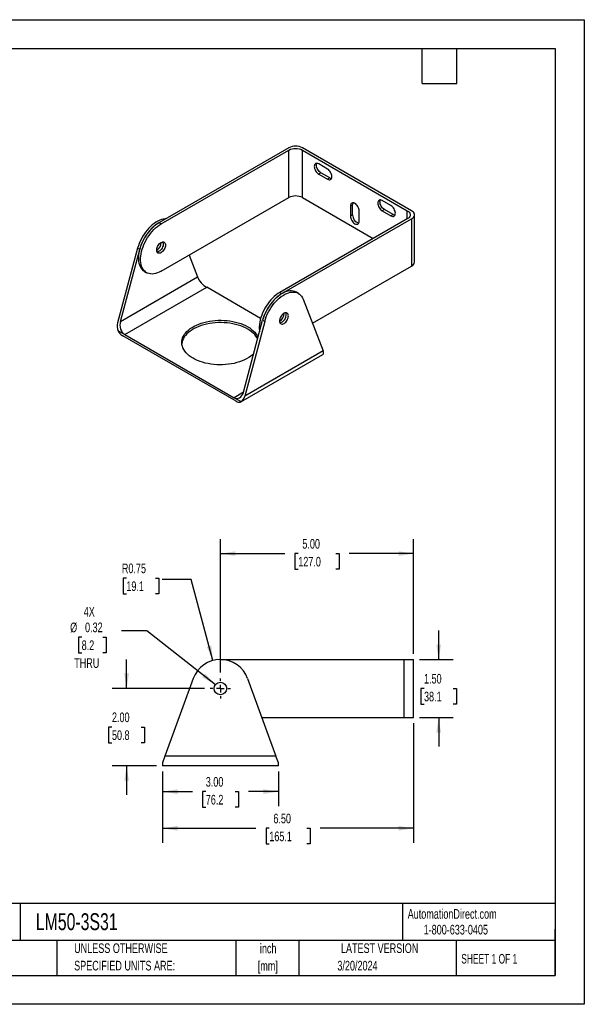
# Model space of a CAD drawing. Header units: inches. Extents: x 0 to 33, y 0 to 25.5.
# Tile 2 of 2: x 18.4 to 33, y 0 to 25.5. Entities that reach past the tile are written whole.
import ezdxf

# ---------------------------------------------------------------- set-up
doc = ezdxf.new("R2010")
doc.units = ezdxf.units.IN
doc.header["$LTSCALE"] = 3
doc.header["$MEASUREMENT"] = 0
doc.linetypes.add('CENTERX2', pattern=[0.8, 0.5, -0.1, 0.1, -0.1])
doc.layers.add('CENTER', color=40, linetype='CENTERX2')
doc.layers.add('DIMENSIONS', color=140, linetype='Continuous', lineweight=25)
doc.layers.add('TEXT', color=140, linetype='Continuous', lineweight=25)
doc.styles.add('SLDTEXTSTYLE0', font='TXT', dxfattribs={"width": 0.7})
doc.styles.add('SLDTEXTSTYLE1', font='TXT', dxfattribs={"width": 0.65})
doc.dimstyles.new('SLDDIMSTYLE0', dxfattribs={"dimtxt": 0.254883, "dimasz": 0.39, "dimexe": 0, "dimexo": 0.0625, "dimgap": 0.063721, "dimtad": 0, "dimtih": 1, "dimtoh": 1, "dimrnd": 1e-09, "dimzin": 4, "dimdsep": 46, "dimtxsty": 'SLDTEXTSTYLE0', "dimsah": 1, "dimcen": 0.09, "dimadec": 0, "dimazin": 1, "dimtfac": 1, "dimtofl": 0, "dimtmove": 0, "dimatfit": 3, "dimfxl": 0, "dimfrac": 2, "dimtolj": 1, "dimtzin": 12, "dimarcsym": 0})
doc.dimstyles.new('SLDDIMSTYLE1', dxfattribs={"dimtxt": 0.254883, "dimasz": 0.39, "dimexe": 0, "dimexo": 0.0625, "dimgap": 0.063721, "dimtad": 0, "dimtih": 1, "dimtoh": 1, "dimrnd": 1e-09, "dimzin": 4, "dimdsep": 46, "dimtxsty": 'SLDTEXTSTYLE0', "dimsah": 1, "dimcen": 0.09, "dimadec": 0, "dimazin": 1, "dimtfac": 1, "dimtmove": 0, "dimatfit": 0, "dimfxl": 0, "dimfrac": 2, "dimtolj": 1, "dimtzin": 12, "dimarcsym": 0})
doc.dimstyles.new('SLDDIMSTYLE2', dxfattribs={"dimtxt": 0.254883, "dimasz": 0.39, "dimexe": 0, "dimexo": 0.0625, "dimgap": 0.063721, "dimtad": 0, "dimtih": 1, "dimtoh": 1, "dimrnd": 1e-09, "dimdsep": 46, "dimtxsty": 'SLDTEXTSTYLE0', "dimsah": 1, "dimcen": 0, "dimadec": 0, "dimazin": 2, "dimtfac": 1, "dimtofl": 0, "dimtmove": 0, "dimatfit": 3, "dimfxl": 0, "dimfrac": 2, "dimtolj": 1, "dimtzin": 12, "dimarcsym": 0})
doc.dimstyles.new('SLDDIMSTYLE3', dxfattribs={"dimtxt": 0.254883, "dimasz": 0.39, "dimexe": 0, "dimexo": 0.0625, "dimgap": 0.063721, "dimtad": 0, "dimtih": 1, "dimtoh": 1, "dimrnd": 1e-09, "dimdsep": 46, "dimtxsty": 'SLDTEXTSTYLE0', "dimsah": 1, "dimcen": 0, "dimadec": 0, "dimazin": 2, "dimtfac": 1, "dimtofl": 0, "dimtmove": 0, "dimatfit": 3, "dimfxl": 0, "dimfrac": 2, "dimtolj": 1, "dimtzin": 12, "dimarcsym": 0})

# ---------------------------------------------------------------- blocks, each defined once
blk = doc.blocks.new('SW_NOTE_0_1')
at = {"layer": 'TEXT', "color": 0, "linetype": 'CENTERX2', "lineweight": 18, "char_height": 0.25, "attachment_point": 2, "style": 'SLDTEXTSTYLE0'}
for s, insert in [('inch', (0.375, 0.322)), ('[mm]', (0.367, -0.129))]:
    blk.add_mtext(s, dxfattribs=dict(at, insert=insert))
blk = doc.blocks.new('SW_NOTE_0_2')
at = {"layer": 'TEXT', "color": 0, "linetype": 'CENTERX2', "lineweight": 18, "char_height": 0.25, "attachment_point": 1, "style": 'SLDTEXTSTYLE0'}
for s, insert in [('UNLESS OTHERWISE', (0, 0.322)), ('SPECIFIED UNITS ARE:', (0, -0.129))]:
    blk.add_mtext(s, dxfattribs=dict(at, insert=insert))
blk = doc.blocks.new('_D')
at = {"layer": 'DIMENSIONS'}
for p, q in [((22.082, 6.028), (22.082, 5.133)), ((25.082, 6.028), (25.082, 5.133)), ((22.082, 5.508), (22.858, 5.508)), ((23.203, 5.508), (23.118, 5.508)), ((23.118, 5.508), (23.118, 5.103)), ((23.961, 5.508), (24.046, 5.508)), ((24.046, 5.508), (24.046, 5.103)), ((25.082, 5.508), (24.306, 5.508)), ((23.118, 5.103), (23.203, 5.103)), ((24.046, 5.103), (23.961, 5.103))]:
    blk.add_line(p, q, dxfattribs=at)
for points in [[(22.082, 5.508), (22.472, 5.448), (22.472, 5.568)], [(25.082, 5.508), (24.692, 5.568), (24.692, 5.448)]]:
    blk.add_solid(points, dxfattribs=at)
at = {"layer": 'DIMENSIONS', "char_height": 0.25, "attachment_point": 1, "style": 'SLDTEXTSTYLE0'}
for s, insert in [('3.00', (23.203, 5.887)), ('76.2', (23.203, 5.425))]:
    blk.add_mtext(s, dxfattribs=dict(at, insert=insert))
blk = doc.blocks.new('_D_1')
at = {"layer": 'DIMENSIONS'}
for p, q in [((21.154, 8.178), (21.154, 8.928)), ((23.17, 8.178), (20.779, 8.178)), ((20.775, 7.178), (20.689, 7.178)), ((20.689, 7.178), (20.689, 6.773)), ((21.532, 7.178), (21.618, 7.178)), ((21.618, 7.178), (21.618, 6.773)), ((20.689, 6.773), (20.775, 6.773)), ((21.618, 6.773), (21.532, 6.773)), ((21.932, 6.178), (20.779, 6.178)), ((21.154, 6.178), (21.154, 5.428))]:
    blk.add_line(p, q, dxfattribs=at)
for points in [[(21.154, 8.178), (21.214, 8.568), (21.094, 8.568)], [(21.154, 6.178), (21.094, 5.788), (21.214, 5.788)]]:
    blk.add_solid(points, dxfattribs=at)
at = {"layer": 'DIMENSIONS', "char_height": 0.25, "attachment_point": 1, "style": 'SLDTEXTSTYLE0'}
for s, insert in [('2.00', (20.775, 7.558)), ('50.8', (20.775, 7.096))]:
    blk.add_mtext(s, dxfattribs=dict(at, insert=insert))
blk = doc.blocks.new('_D_2')
at = {"layer": 'DIMENSIONS'}
for p, q in [((19.991, 9.507), (19.906, 9.507)), ((19.906, 9.507), (19.906, 9.102)), ((20.537, 9.507), (20.622, 9.507)), ((20.622, 9.507), (20.622, 9.102)), ((21.679, 9.675), (21.023, 9.675)), ((23.455, 8.278), (21.679, 9.675)), ((19.906, 9.102), (19.991, 9.102)), ((20.622, 9.102), (20.537, 9.102))]:
    blk.add_line(p, q, dxfattribs=at)
blk.add_solid([(23.455, 8.278), (23.185, 8.567), (23.111, 8.472)], dxfattribs=at)
at = {"layer": 'DIMENSIONS', "char_height": 0.25, "attachment_point": 1, "style": 'SLDTEXTSTYLE0'}
for s, insert in [('4X', (20.044, 10.292)), ('%%c', (19.693, 9.887)), ('0.32', (20.078, 9.887)), ('8.2', (19.991, 9.425)), ('THRU', (19.798, 8.962))]:
    blk.add_mtext(s, dxfattribs=dict(at, insert=insert))
blk = doc.blocks.new('_D_3')
at = {"layer": 'DIMENSIONS'}
for p, q in [((21.147, 11.036), (21.062, 11.036)), ((21.062, 11.036), (21.062, 10.631)), ((21.905, 11.036), (21.99, 11.036)), ((21.99, 11.036), (21.99, 10.631)), ((22.826, 11), (22.076, 11)), ((23.388, 8.903), (22.826, 11)), ((21.062, 10.631), (21.147, 10.631)), ((21.99, 10.631), (21.905, 10.631))]:
    blk.add_line(p, q, dxfattribs=at)
blk.add_solid([(23.388, 8.903), (23.345, 9.295), (23.229, 9.264)], dxfattribs=at)
at = {"layer": 'DIMENSIONS', "char_height": 0.25, "attachment_point": 1, "style": 'SLDTEXTSTYLE0'}
for s, insert in [('R0.75', (21.031, 11.416)), ('19.1', (21.147, 10.953))]:
    blk.add_mtext(s, dxfattribs=dict(at, insert=insert))
blk = doc.blocks.new('_D_4')
at = {"layer": 'DIMENSIONS'}
for p, q in [((23.582, 8.59), (23.582, 12.047)), ((28.582, 9.078), (28.582, 12.047)), ((23.582, 11.672), (25.252, 11.672)), ((25.597, 11.672), (25.512, 11.672)), ((25.512, 11.672), (25.512, 11.267)), ((26.567, 11.672), (26.652, 11.672)), ((26.652, 11.672), (26.652, 11.267)), ((28.582, 11.672), (26.912, 11.672)), ((25.512, 11.267), (25.597, 11.267)), ((26.652, 11.267), (26.567, 11.267))]:
    blk.add_line(p, q, dxfattribs=at)
for points in [[(23.582, 11.672), (23.972, 11.612), (23.972, 11.732)], [(28.582, 11.672), (28.192, 11.732), (28.192, 11.612)]]:
    blk.add_solid(points, dxfattribs=at)
at = {"layer": 'DIMENSIONS', "char_height": 0.25, "attachment_point": 1, "style": 'SLDTEXTSTYLE0'}
for s, insert in [('5.00', (25.703, 12.051)), ('127.0', (25.597, 11.589))]:
    blk.add_mtext(s, dxfattribs=dict(at, insert=insert))
blk = doc.blocks.new('_D_5')
at = {"layer": 'DIMENSIONS'}
for p, q in [((29.231, 8.928), (29.231, 9.678)), ((28.732, 8.928), (29.606, 8.928)), ((28.852, 8.178), (28.767, 8.178)), ((28.767, 8.178), (28.767, 7.773)), ((29.61, 8.178), (29.695, 8.178)), ((29.695, 8.178), (29.695, 7.773)), ((28.767, 7.773), (28.852, 7.773)), ((29.695, 7.773), (29.61, 7.773)), ((28.732, 7.428), (29.606, 7.428)), ((29.231, 7.428), (29.231, 6.678))]:
    blk.add_line(p, q, dxfattribs=at)
for points in [[(29.231, 8.928), (29.291, 9.318), (29.171, 9.318)], [(29.231, 7.428), (29.171, 7.038), (29.291, 7.038)]]:
    blk.add_solid(points, dxfattribs=at)
at = {"layer": 'DIMENSIONS', "char_height": 0.25, "attachment_point": 1, "style": 'SLDTEXTSTYLE0'}
for s, insert in [('1.50', (28.852, 8.558)), ('38.1', (28.852, 8.096))]:
    blk.add_mtext(s, dxfattribs=dict(at, insert=insert))
blk = doc.blocks.new('_D_6')
at = {"layer": 'DIMENSIONS'}
for p, q in [((28.582, 7.278), (28.582, 4.183)), ((22.082, 6.028), (22.082, 4.183)), ((22.082, 4.558), (24.502, 4.558)), ((24.847, 4.558), (24.762, 4.558)), ((24.762, 4.558), (24.762, 4.153)), ((25.817, 4.558), (25.902, 4.558)), ((25.902, 4.558), (25.902, 4.153)), ((28.582, 4.558), (26.162, 4.558)), ((24.762, 4.153), (24.847, 4.153)), ((25.902, 4.153), (25.817, 4.153))]:
    blk.add_line(p, q, dxfattribs=at)
for points in [[(22.082, 4.558), (22.472, 4.498), (22.472, 4.618)], [(28.582, 4.558), (28.192, 4.618), (28.192, 4.498)]]:
    blk.add_solid(points, dxfattribs=at)
at = {"layer": 'DIMENSIONS', "char_height": 0.25, "attachment_point": 1, "style": 'SLDTEXTSTYLE0'}
for s, insert in [('6.50', (24.953, 4.937)), ('165.1', (24.847, 4.475))]:
    blk.add_mtext(s, dxfattribs=dict(at, insert=insert))
blk = doc.blocks.new('SW_CENTERMARKSYMBOL_0')
at = {"layer": 'CENTER', "color": 0}
for p, q in [((0, 0.2), (0, 0.2615)), ((-0.2, 0), (-0.2615, 0)), ((0, 0), (-0.1, 0)), ((0, 0), (0, 0.1)), ((0, 0), (0, -0.1)), ((0, 0), (0.1, 0)), ((0.2, 0), (0.2615, 0)), ((0, -0.2), (0, -0.2615))]:
    blk.add_line(p, q, dxfattribs=at)

msp = doc.modelspace()

# ---------------------------------------------------------------- linework, layer by layer
at = {"color": 7, "linetype": 'Continuous'}
for p, q in [((0, 25.5), (33, 25.5)), ((33, 25.5), (33, 0)), ((33, 0), (0, 0))]:
    msp.add_line(p, q, dxfattribs=at)
for p, q in [((25.35, 22.182), (21.991, 20.243)), ((22.047, 20.21), (25.35, 22.117)), ((25.35, 20.892), (25.35, 22.117)), ((28.532, 20.549), (25.703, 22.182)), ((25.703, 22.117), (28.42, 20.549)), ((25.703, 20.892), (25.703, 22.117)), ((26.355, 21.633), (26.126, 21.765)), ((26.182, 21.533), (26.126, 21.501)), ((26.126, 21.501), (26.355, 21.369)), ((26.41, 21.401), (26.182, 21.533)), ((26.41, 21.401), (26.355, 21.369)), ((22.047, 18.986), (25.35, 20.892)), ((25.703, 20.892), (27.536, 19.834)), ((26.948, 20.678), (27.003, 20.71)), ((26.948, 20.678), (26.948, 20.414)), ((27.003, 20.446), (27.003, 20.71)), ((27.997, 20.685), (27.769, 20.816)), ((27.003, 20.446), (26.948, 20.414)), ((27.176, 20.282), (27.176, 20.546)), ((27.825, 20.585), (27.769, 20.553)), ((27.769, 20.553), (27.997, 20.421)), ((28.053, 20.453), (27.825, 20.585)), ((28.053, 20.453), (27.997, 20.421)), ((28.42, 20.345), (28.42, 20.549)), ((28.605, 19.222), (28.605, 20.447)), ((22.047, 20.21), (21.991, 20.243)), ((28.42, 20.345), (25.117, 18.438)), ((25.173, 18.406), (28.532, 20.345)), ((28.532, 20.345), (28.532, 19.12)), ((21.44, 19.583), (20.922, 17.646)), ((20.995, 17.687), (21.493, 19.552)), ((21.493, 19.552), (21.44, 19.583)), ((22.769, 19.403), (22.987, 18.838)), ((21.616, 18.981), (21.672, 18.948)), ((25.964, 17.638), (28.532, 19.12)), ((20.995, 17.687), (22.987, 18.838)), ((21.107, 17.344), (23.228, 18.569)), ((24.623, 17.763), (23.228, 18.569)), ((25.117, 18.438), (25.173, 18.406)), ((25.601, 18.412), (25.548, 18.443)), ((25.724, 18.26), (26.241, 16.92)), ((24.177, 15.85), (24.675, 17.715)), ((24.728, 17.685), (24.21, 15.747)), ((24.675, 17.715), (24.728, 17.685)), ((20.928, 17.447), (21.107, 17.344)), ((21.107, 17.344), (23.935, 15.711)), ((23.988, 15.619), (21.054, 17.313)), ((24.113, 15.607), (26.235, 16.832)), ((26.241, 16.92), (24.21, 15.747)), ((24.177, 15.85), (23.935, 15.711)), ((23.935, 15.711), (24.115, 15.608)), ((23.582, 8.928), (28.332, 8.928)), ((28.332, 8.928), (28.332, 7.428)), ((28.332, 8.928), (28.582, 8.928)), ((28.582, 7.428), (28.582, 8.928)), ((22.877, 8.435), (22.146, 6.428)), ((24.287, 8.435), (25.018, 6.428)), ((24.654, 7.428), (28.332, 7.428)), ((28.332, 7.428), (28.582, 7.428)), ((22.146, 6.428), (22.082, 6.253)), ((25.018, 6.428), (22.146, 6.428)), ((25.082, 6.253), (25.018, 6.428)), ((22.082, 6.253), (22.082, 6.178)), ((25.082, 6.178), (22.082, 6.178)), ((25.082, 6.178), (25.082, 6.253))]:
    msp.add_line(p, q)
at = {"flags": 128}
for points in [[(26.126, 21.765), (26.104, 21.775), (26.083, 21.78), (26.063, 21.779), (26.046, 21.773), (26.031, 21.761), (26.021, 21.744), (26.014, 21.723), (26.012, 21.699), (26.014, 21.672), (26.021, 21.643), (26.031, 21.614), (26.046, 21.586), (26.063, 21.56), (26.083, 21.536), (26.104, 21.516), (26.126, 21.501)], [(26.182, 21.533), (26.16, 21.548), (26.138, 21.568), (26.118, 21.592), (26.101, 21.618), (26.087, 21.646), (26.076, 21.675), (26.07, 21.704), (26.068, 21.731), (26.07, 21.755), (26.076, 21.776), (26.078, 21.78)], [(26.355, 21.369), (26.377, 21.359), (26.398, 21.354), (26.418, 21.355), (26.435, 21.361), (26.45, 21.373), (26.46, 21.39), (26.467, 21.411), (26.469, 21.435), (26.467, 21.462), (26.46, 21.49), (26.45, 21.519), (26.435, 21.548), (26.418, 21.574), (26.398, 21.598), (26.377, 21.617), (26.355, 21.633)], [(27.176, 20.546), (27.174, 20.573), (27.167, 20.602), (27.157, 20.631), (27.143, 20.659), (27.125, 20.685), (27.105, 20.709), (27.084, 20.729), (27.062, 20.744), (27.039, 20.754), (27.018, 20.759), (26.998, 20.758), (26.981, 20.752), (26.967, 20.74), (26.956, 20.724), (26.95, 20.703), (26.948, 20.678)], [(27.769, 20.816), (27.747, 20.827), (27.725, 20.832), (27.705, 20.831), (27.688, 20.824), (27.674, 20.813), (27.663, 20.796), (27.657, 20.775), (27.655, 20.75), (27.657, 20.723), (27.663, 20.695), (27.674, 20.666), (27.688, 20.638), (27.705, 20.611), (27.725, 20.588), (27.747, 20.568), (27.769, 20.553)], [(27.825, 20.585), (27.802, 20.6), (27.781, 20.62), (27.761, 20.644), (27.744, 20.67), (27.73, 20.698), (27.719, 20.727), (27.713, 20.756), (27.71, 20.783), (27.713, 20.807), (27.719, 20.828), (27.721, 20.832)], [(27.997, 20.421), (28.02, 20.41), (28.041, 20.406), (28.061, 20.406), (28.078, 20.413), (28.092, 20.425), (28.103, 20.441), (28.109, 20.462), (28.111, 20.487), (28.109, 20.514), (28.103, 20.542), (28.092, 20.571), (28.078, 20.599), (28.061, 20.626), (28.041, 20.649), (28.02, 20.669), (27.997, 20.685)], [(26.948, 20.414), (26.95, 20.387), (26.956, 20.359), (26.967, 20.33), (26.981, 20.302), (26.998, 20.275), (27.018, 20.252), (27.039, 20.232), (27.062, 20.217), (27.084, 20.206), (27.105, 20.201), (27.125, 20.202), (27.143, 20.209), (27.157, 20.22), (27.167, 20.237), (27.174, 20.258), (27.176, 20.282)], [(28.42, 20.549), (28.446, 20.531), (28.466, 20.512), (28.481, 20.491), (28.49, 20.469), (28.494, 20.447), (28.49, 20.424), (28.481, 20.402), (28.466, 20.381), (28.446, 20.362), (28.42, 20.345)], [(28.532, 20.345), (28.557, 20.362), (28.578, 20.381), (28.593, 20.402), (28.602, 20.424), (28.605, 20.447), (28.602, 20.469), (28.593, 20.491), (28.578, 20.512), (28.557, 20.531), (28.532, 20.549)], [(22.169, 20.345), (22.148, 20.344), (22.103, 20.338), (22.057, 20.326), (22.01, 20.309), (21.962, 20.286), (21.914, 20.259), (21.866, 20.226), (21.819, 20.189), (21.773, 20.147), (21.728, 20.102), (21.685, 20.053), (21.644, 20), (21.605, 19.945), (21.569, 19.888), (21.536, 19.829), (21.507, 19.768), (21.48, 19.707), (21.458, 19.645), (21.44, 19.583)], [(21.991, 20.243), (21.943, 20.213), (21.896, 20.178), (21.85, 20.139), (21.805, 20.096), (21.761, 20.049), (21.719, 19.999), (21.679, 19.946), (21.642, 19.89), (21.608, 19.832), (21.576, 19.773), (21.548, 19.712), (21.524, 19.651), (21.503, 19.589), (21.487, 19.528), (21.474, 19.468), (21.465, 19.409), (21.461, 19.352), (21.461, 19.297), (21.465, 19.245), (21.474, 19.195), (21.487, 19.15), (21.503, 19.108), (21.524, 19.07), (21.548, 19.037), (21.576, 19.009), (21.608, 18.986), (21.616, 18.981)], [(22.047, 18.986), (21.999, 18.961), (21.952, 18.941), (21.906, 18.926), (21.86, 18.917), (21.816, 18.913), (21.775, 18.915), (21.735, 18.923), (21.698, 18.935), (21.663, 18.953), (21.632, 18.977), (21.604, 19.005), (21.58, 19.038), (21.559, 19.076), (21.542, 19.118), (21.53, 19.163), (21.521, 19.212), (21.517, 19.265), (21.517, 19.32), (21.521, 19.377), (21.53, 19.436), (21.542, 19.496), (21.559, 19.557), (21.58, 19.619), (21.604, 19.68), (21.632, 19.74), (21.663, 19.8), (21.698, 19.858), (21.735, 19.913), (21.775, 19.967), (21.816, 20.017), (21.86, 20.064), (21.906, 20.107), (21.952, 20.146), (21.999, 20.18), (22.047, 20.21)], [(22.161, 19.664), (22.159, 19.638), (22.153, 19.61), (22.143, 19.582), (22.129, 19.555), (22.113, 19.529), (22.094, 19.505), (22.074, 19.485), (22.052, 19.469), (22.03, 19.458), (22.009, 19.452), (21.989, 19.451), (21.972, 19.455), (21.957, 19.465), (21.945, 19.479), (21.937, 19.498), (21.933, 19.52), (21.933, 19.545), (21.937, 19.572), (21.945, 19.6), (21.957, 19.628), (21.972, 19.654), (21.989, 19.679), (22.009, 19.701), (22.03, 19.719), (22.052, 19.733), (22.074, 19.742), (22.094, 19.745), (22.113, 19.744), (22.129, 19.737), (22.143, 19.725), (22.153, 19.708), (22.159, 19.688), (22.161, 19.664)], [(22.105, 19.696), (22.103, 19.67), (22.097, 19.642), (22.087, 19.614), (22.074, 19.587), (22.057, 19.561), (22.038, 19.538), (22.018, 19.518), (21.996, 19.502), (21.975, 19.49), (21.954, 19.484), (21.943, 19.483)], [(22.105, 19.696), (22.103, 19.67), (22.097, 19.642), (22.087, 19.614), (22.074, 19.587), (22.057, 19.561), (22.038, 19.538), (22.018, 19.518), (21.996, 19.502), (21.975, 19.49), (21.954, 19.484), (21.943, 19.483)], [(25.117, 18.438), (25.07, 18.408), (25.023, 18.373), (24.976, 18.334), (24.931, 18.291), (24.887, 18.244), (24.845, 18.194), (24.806, 18.141), (24.768, 18.085), (24.734, 18.027), (24.703, 17.968), (24.675, 17.907), (24.65, 17.846), (24.63, 17.785), (24.613, 17.723), (24.6, 17.663), (24.592, 17.604), (24.587, 17.547), (24.587, 17.492), (24.592, 17.44), (24.595, 17.417)], [(25.548, 18.443), (25.542, 18.446), (25.506, 18.462), (25.467, 18.473), (25.426, 18.477), (25.383, 18.477), (25.338, 18.471), (25.292, 18.459), (25.245, 18.441), (25.197, 18.419), (25.149, 18.391), (25.101, 18.359), (25.054, 18.321), (25.008, 18.28), (24.963, 18.234), (24.92, 18.185), (24.879, 18.133), (24.84, 18.078), (24.804, 18.02), (24.771, 17.961), (24.742, 17.901), (24.715, 17.839), (24.693, 17.777), (24.675, 17.715)], [(24.728, 17.685), (24.746, 17.746), (24.768, 17.808), (24.795, 17.87), (24.824, 17.931), (24.857, 17.99), (24.893, 18.047), (24.932, 18.102), (24.973, 18.155), (25.016, 18.204), (25.061, 18.249), (25.107, 18.291), (25.154, 18.328), (25.202, 18.361), (25.25, 18.388), (25.298, 18.411), (25.345, 18.428), (25.391, 18.44), (25.436, 18.446), (25.479, 18.447), (25.52, 18.442), (25.559, 18.432), (25.595, 18.416), (25.628, 18.394), (25.657, 18.368), (25.683, 18.337), (25.706, 18.3), (25.724, 18.26)], [(25.34, 17.829), (25.338, 17.852), (25.332, 17.873), (25.322, 17.889), (25.309, 17.901), (25.292, 17.908), (25.273, 17.91), (25.253, 17.906), (25.231, 17.897), (25.21, 17.884), (25.189, 17.866), (25.169, 17.844), (25.151, 17.819), (25.136, 17.792), (25.124, 17.764), (25.116, 17.736), (25.112, 17.71), (25.112, 17.684), (25.116, 17.662), (25.124, 17.644), (25.136, 17.629), (25.151, 17.62), (25.169, 17.615), (25.189, 17.616), (25.21, 17.623), (25.231, 17.634), (25.253, 17.65), (25.273, 17.67), (25.292, 17.693), (25.309, 17.719), (25.322, 17.747), (25.332, 17.775), (25.338, 17.802), (25.34, 17.829)], [(22.875, 16.732), (22.823, 16.764), (22.775, 16.799), (22.732, 16.835), (22.694, 16.874), (22.662, 16.914), (22.634, 16.955), (22.613, 16.998), (22.597, 17.041), (22.586, 17.085), (22.582, 17.129), (22.584, 17.173), (22.591, 17.217), (22.604, 17.261), (22.623, 17.303), (22.647, 17.345), (22.677, 17.386), (22.713, 17.425), (22.753, 17.463), (22.798, 17.499), (22.848, 17.532), (22.902, 17.563), (22.961, 17.592), (23.022, 17.618), (23.087, 17.642), (23.155, 17.662), (23.226, 17.679), (23.299, 17.693), (23.373, 17.704), (23.448, 17.712), (23.524, 17.716), (23.601, 17.717), (23.678, 17.714), (23.753, 17.709), (23.828, 17.699), (23.902, 17.687), (23.973, 17.671), (24.043, 17.652), (24.109, 17.63), (24.173, 17.606), (24.233, 17.578), (24.289, 17.548), (24.341, 17.516), (24.389, 17.481), (24.432, 17.444), (24.469, 17.406), (24.502, 17.366), (24.529, 17.325), (24.551, 17.282), (24.556, 17.271)], [(24.546, 17.232), (24.529, 17.263), (24.502, 17.305), (24.469, 17.345), (24.432, 17.383), (24.389, 17.42), (24.341, 17.454), (24.289, 17.487), (24.233, 17.517), (24.173, 17.544), (24.109, 17.569), (24.043, 17.591), (23.973, 17.61), (23.902, 17.626), (23.828, 17.638), (23.753, 17.647), (23.678, 17.653), (23.601, 17.656), (23.524, 17.655), (23.448, 17.651), (23.373, 17.643), (23.299, 17.632), (23.226, 17.618), (23.155, 17.601), (23.087, 17.58), (23.022, 17.557), (22.961, 17.531), (22.902, 17.502), (22.848, 17.471), (22.798, 17.437), (22.753, 17.402), (22.713, 17.364), (22.677, 17.325), (22.647, 17.284), (22.623, 17.242), (22.604, 17.199), (22.591, 17.156), (22.584, 17.112), (22.583, 17.109)], [(24.442, 16.846), (24.411, 16.817), (24.365, 16.781), (24.316, 16.748), (24.261, 16.716), (24.203, 16.688), (24.141, 16.661), (24.076, 16.638), (24.008, 16.618), (23.938, 16.6), (23.865, 16.586), (23.791, 16.575), (23.716, 16.568), (23.639, 16.564), (23.563, 16.563), (23.486, 16.565), (23.41, 16.571), (23.335, 16.58), (23.262, 16.593), (23.19, 16.609), (23.121, 16.627), (23.055, 16.649), (22.991, 16.674), (22.931, 16.702), (22.875, 16.732)]]:
    msp.add_lwpolyline(points, dxfattribs=at)
msp.add_circle((23.582, 8.178), 0.162)
for centre, radius, start, end in [((25.526, 21.843), 0.381, 62.391, 117.609), ((25.526, 21.779), 0.381, 62.391, 117.609), ((26.465, 21.488), 0.102, 237.8452, 266.3459), ((25.526, 20.554), 0.381, 62.391, 117.609), ((27.106, 20.714), 0.102, 153.6504, 182.1579), ((27.222, 20.445), 0.219, 179.5682, 254.9195), ((28.107, 20.54), 0.102, 237.8452, 266.3459), ((22.621, 19.263), 1.165, 122.7445, 165.6124), ((21.811, 19.734), 0.241, 300.2383, 359.7671), ((22.002, 19.7), 0.103, 357.9129, 26.2788), ((28.481, 19.234), 0.125, 294.0743, 354.6056), ((25.808, 17.422), 1.17, 122.8513, 165.5056), ((24.991, 17.898), 0.241, 300.2383, 359.7671), ((25.068, 17.858), 0.219, 284.6109, 0.307), ((25.185, 17.863), 0.102, 357.8167, 27.4727), ((21.246, 17.62), 0.362, 208.52, 238.0147), ((24.061, 15.721), 0.125, 234.2379, 295.2276), ((23.582, 8.178), 0.75, 20.0284, 159.9716)]:
    msp.add_arc(centre, radius, start, end)
for centre, major_axis, ratio, start_param, end_param in [((23.164, 18.735), (-0.177, 0.186), 0.349199, 0.701379, 2.272176), ((21.099, 17.543), (-0.019, 0.262), 0.715237, 1.117568, 1.892965), ((21.171, 17.585), (-0.019, 0.262), 0.715237, 1.117568, 2.688364), ((26.065, 17.022), (-0.177, 0.186), 0.349199, 3.067574, 3.842972), ((24, 15.952), (-0.019, 0.262), 0.715237, 2.688364, 4.25916), ((24.034, 15.849), (-0.019, 0.262), 0.715237, 3.483763, 4.25916)]:
    msp.add_ellipse(centre, major_axis=major_axis, ratio=ratio, start_param=start_param, end_param=end_param)
at = {"layer": 'TEXT'}
for p, q in [((0.75, 24.75), (32.25, 24.75)), ((28.8, 23.85), (28.8, 24.75)), ((29.7, 23.85), (29.7, 24.75)), ((32.25, 24.75), (32.25, 0.75)), ((28.8, 23.85), (29.7, 23.85)), ((32.25, 2.613), (0.75, 2.613)), ((18.397, 2.613), (18.397, 1.65)), ((28.296, 2.613), (28.296, 1.65)), ((32.25, 0.75), (32.25, 1.95)), ((32.25, 1.65), (0.75, 1.65)), ((19.344, 1.65), (19.344, 0.75)), ((23.979, 1.65), (23.979, 0.75)), ((25.608, 1.65), (25.608, 0.75)), ((29.687, 1.65), (29.687, 0.75)), ((0.75, 0.75), (32.25, 0.75))]:
    msp.add_line(p, q, dxfattribs=at)

# ---------------------------------------------------------------- block references
at = {"layer": 'CENTER'}
msp.add_blockref('SW_CENTERMARKSYMBOL_0', (23.582, 8.178), dxfattribs=at)
at = {"layer": 'TEXT', "linetype": 'CENTERX2', "lineweight": 18}
for name, p in [('SW_NOTE_0_2', (19.796, 1.256)), ('SW_NOTE_0_1', (24.443, 1.25))]:
    msp.add_blockref(name, p, dxfattribs=at)

# ---------------------------------------------------------------- texts
for s, insert, char_height, attachment_point, style in [('LM50-3S31', (18.804, 2.359), 0.4375, 1, 'SLDTEXTSTYLE0'), ('AutomationDirect.com', (28.429, 2.466), 0.25, 1, 'SLDTEXTSTYLE0'), ('1-800-633-0405', (28.842, 2.059), 0.25, 1, 'SLDTEXTSTYLE0'), ('LATEST VERSION', (27.703, 1.578), 0.25, 2, 'SLDTEXTSTYLE0'), ('SHEET 1 OF 1', (29.816, 1.305), 0.25, 1, 'SLDTEXTSTYLE1'), ('3/20/2024', (27.13, 1.126), 0.25, 2, 'SLDTEXTSTYLE0')]:
    msp.add_mtext(s, dxfattribs=dict(at, insert=insert, char_height=char_height, attachment_point=attachment_point, style=style))

# ---------------------------------------------------------------- dimensions: what is measured, and where the dimension line sits
at = {"layer": 'DIMENSIONS'}
for base, p1, p2, picture, middle in [((28.582, 11.672), (23.582, 8.44), (28.582, 8.928), '_D_4', (26.082, 11.672)), ((22.082, 5.508), (25.082, 6.178), (22.082, 6.178), '_D', (23.582, 5.508))]:
    dim = msp.add_linear_dim(base=base, p1=p1, p2=p2, dimstyle='SLDDIMSTYLE0', dxfattribs=at)
    dim.commit()
    dim.dimension.update_dxf_attribs({"geometry": picture, "text_midpoint": middle, "dimtype": 160})
dim = msp.add_radius_dim(center=(23.582, 8.178), mpoint=(23.388, 8.903), dimstyle='SLDDIMSTYLE3', dxfattribs=at)
dim.commit()
dim.dimension.update_dxf_attribs({"geometry": '_D_3', "text_midpoint": (21.526, 11), "dimtype": 164})
dim = msp.add_diameter_dim_2p(p1=(23.709, 8.079), p2=(23.455, 8.278), text='4X\\P<>\\PTHRU', dimstyle='SLDDIMSTYLE2', dxfattribs=at)
dim.commit()
dim.dimension.update_dxf_attribs({"geometry": '_D_2', "text_midpoint": (20.264, 9.507), "dimtype": 163})
for base, p1, p2, angle, dimstyle, picture, middle in [((29.231, 7.428), (28.582, 8.928), (28.582, 7.428), 90, 'SLDDIMSTYLE1', '_D_5', (29.231, 8.178)), ((21.154, 8.178), (22.082, 6.178), (23.32, 8.178), 90, 'SLDDIMSTYLE1', '_D_1', (21.154, 7.178)), ((22.082, 4.558), (28.582, 7.428), (22.082, 6.178), 0, 'SLDDIMSTYLE0', '_D_6', (25.332, 4.558))]:
    dim = msp.add_linear_dim(base=base, p1=p1, p2=p2, angle=angle, dimstyle=dimstyle, dxfattribs=at)
    dim.commit()
    dim.dimension.update_dxf_attribs({"geometry": picture, "text_midpoint": middle, "dimtype": 160})

doc.saveas('drawing.dxf')
